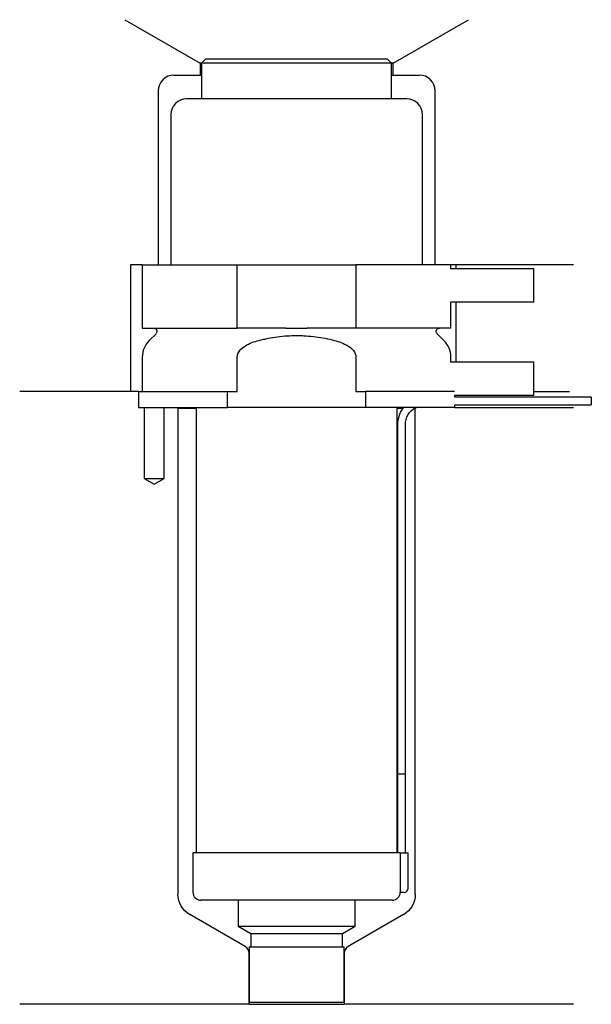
# Model space of a CAD drawing. Header units: millimetres. Extents: x 33 to 105, y 277 to 401.
import ezdxf

# ---------------------------------------------------------------- set-up
doc = ezdxf.new("R2010")
doc.units = ezdxf.units.MM
for name, color, linetype in [('201', 7, 'Continuous'), ('30', 7, 'Continuous'), ('32', 7, 'Continuous')]:
    doc.layers.add(name, color=color, linetype=linetype)

msp = doc.modelspace()

# ---------------------------------------------------------------- linework, layer by layer
at = {"layer": '201', "color": 113}
for p, q in [((46.4, 401.03), (55.92, 395.53)), ((80.32, 395.53), (89.85, 401.03)), ((55.92, 395.53), (55.92, 394.03)), ((56.12, 395.53), (55.92, 395.53)), ((80.32, 395.53), (80.12, 395.53)), ((80.32, 394.03), (80.32, 395.53)), ((52.62, 394.03), (55.92, 394.03)), ((55.92, 394.03), (56.12, 394.03)), ((80.12, 394.03), (80.32, 394.03)), ((80.32, 394.03), (83.62, 394.03)), ((50.62, 392.03), (50.62, 370.03)), ((85.62, 370.03), (85.62, 392.03)), ((47.12, 370.03), (47.12, 354.03)), ((48.62, 370.03), (47.12, 370.03)), ((103.12, 370.03), (87.62, 370.03)), ((88.25, 370.03), (88.25, 369.53)), ((88.25, 365.33), (88.25, 357.73)), ((48.12, 354.03), (33.12, 354.03)), ((47.12, 354.03), (33.12, 354.03)), ((48.12, 354.03), (48.12, 352.03)), ((98.12, 354.03), (102.6, 354.03)), ((98.12, 354.03), (102.6, 354.03)), ((48.87, 352.03), (48.87, 343.03)), ((51.37, 343.03), (51.37, 352.03)), ((53.02, 352.03), (53.12, 351.93)), ((53.12, 351.93), (55.42, 351.93)), ((53.12, 351.93), (53.12, 290.5)), ((80.82, 351.93), (81.57, 351.93)), ((83.02, 351.93), (83.12, 351.93)), ((83.12, 351.93), (83.22, 352.03)), ((83.12, 290.5), (83.12, 351.93)), ((88.12, 352.03), (103.12, 352.03)), ((48.87, 343.03), (50.12, 342.31)), ((50.12, 342.31), (51.37, 343.03)), ((61.62, 283.87), (54.62, 287.91)), ((81.62, 287.91), (74.63, 283.87)), ((62.12, 276.58), (62.12, 283)), ((74.13, 283), (74.13, 276.58)), ((62.12, 276.58), (33.12, 276.58)), ((62.12, 276.58), (74.13, 276.58)), ((103.12, 276.58), (74.13, 276.58))]:
    msp.add_line(p, q, dxfattribs=at)
for centre, radius, start, end in [((52.62, 392.03), 2, 90, 180), ((83.62, 392.03), 2, 0, 90), ((61.12, 283), 1, 0, 60), ((75.13, 283), 1, 120, 180)]:
    msp.add_arc(centre, radius, start, end, dxfattribs=at)
at = {"layer": '201', "color": 113, "extrusion": (0, 0, -1)}
for centre, start, end in [((-56.12, 290.5), -60, 0), ((-80.12, 290.5), 180, 240)]:
    msp.add_arc(centre, 3, start, end, dxfattribs=at)
at = {"layer": '30', "color": 113}
for p, q in [((56.62, 396.03), (56.12, 395.53)), ((79.62, 396.03), (56.62, 396.03)), ((80.12, 395.53), (79.62, 396.03)), ((56.12, 395.53), (56.12, 391.03)), ((80.12, 395.53), (56.12, 395.53)), ((80.12, 391.03), (80.12, 395.53)), ((82.02, 391.03), (54.22, 391.03)), ((52.22, 389.03), (52.22, 370.03)), ((84.02, 370.03), (84.02, 389.03)), ((48.62, 370.03), (48.62, 362.03)), ((48.62, 370.03), (60.62, 370.03)), ((60.62, 370.03), (75.62, 370.03)), ((60.62, 362.03), (60.62, 370.03)), ((87.62, 370.03), (75.62, 370.03)), ((75.62, 370.03), (75.62, 362.03)), ((87.62, 369.53), (87.62, 370.03)), ((87.62, 362.03), (87.62, 365.33)), ((48.62, 362.03), (60.62, 362.03)), ((50.36, 361.34), (49.5, 360.49)), ((66.78, 362.03), (60.62, 362.03)), ((75.62, 362.03), (69.46, 362.03)), ((87.62, 362.03), (75.62, 362.03)), ((86.74, 360.49), (85.89, 361.34)), ((48.62, 358.37), (48.62, 354.03)), ((60.62, 354.03), (60.62, 358.37)), ((75.62, 358.37), (75.62, 354.03)), ((87.62, 357.73), (87.62, 358.37)), ((48.12, 354.03), (59.4, 354.03)), ((48.12, 354.03), (48.12, 352.03)), ((59.4, 354.03), (60.62, 354.03)), ((59.4, 352.03), (59.4, 354.03)), ((75.62, 354.03), (76.84, 354.03)), ((76.84, 354.03), (76.84, 352.03)), ((88.08, 354.03), (76.84, 354.03)), ((88.12, 353.33), (88.12, 353.53)), ((105.37, 353.33), (88.12, 353.33)), ((88.12, 352.03), (88.12, 352.33)), ((88.12, 352.33), (105.37, 352.33)), ((105.37, 353.33), (105.37, 352.33)), ((48.12, 352.03), (59.4, 352.03)), ((48.87, 352.03), (48.87, 343.03)), ((51.37, 343.03), (51.37, 352.03)), ((55.42, 352.03), (55.42, 295.73)), ((76.84, 352.03), (59.4, 352.03)), ((88.12, 352.03), (76.84, 352.03)), ((80.82, 295.73), (80.82, 352.03)), ((80.87, 349.83), (80.87, 305.73)), ((81.87, 305.73), (81.87, 349.83)), ((48.87, 343.03), (51.37, 343.03)), ((80.87, 305.73), (80.87, 295.73)), ((80.87, 305.73), (81.87, 305.73)), ((80.87, 305.73), (81.87, 305.73)), ((81.87, 295.73), (81.87, 305.73)), ((55.02, 295.73), (55.02, 290.73)), ((81.2, 295.73), (55.02, 295.73)), ((81.2, 295.73), (81.2, 291.23)), ((81.2, 295.73), (82.22, 295.73)), ((82.22, 291.23), (82.22, 295.73)), ((81.72, 290.73), (81.22, 290.73)), ((80.22, 289.73), (56.02, 289.73)), ((60.72, 289.73), (60.72, 286.45)), ((75.52, 286.45), (75.52, 289.73)), ((60.72, 286.45), (75.52, 286.45)), ((60.72, 286.45), (62.32, 285.53)), ((73.93, 285.53), (75.52, 286.45)), ((62.32, 285.53), (62.32, 283.83)), ((62.32, 285.53), (73.93, 285.53)), ((73.93, 283.83), (73.93, 285.53)), ((62.12, 283.83), (62.12, 276.83)), ((62.12, 283.83), (74.13, 283.83)), ((74.13, 276.83), (74.13, 283.83)), ((62.12, 276.83), (74.13, 276.83))]:
    msp.add_line(p, q, dxfattribs=at)
for centre, radius, start, end in [((54.22, 389.03), 2, 90, 180), ((82.02, 389.03), 2, 0, 90), ((51.62, 358.37), 3, 135, 180), ((84.62, 358.37), 3, 0, 45), ((84.37, 349.83), 3.5, 141.0539, 180), ((81.72, 291.23), 0.5, -90, 0), ((56.02, 290.73), 1, 180, 270), ((80.22, 290.73), 1, -90, 0)]:
    msp.add_arc(centre, radius, start, end, dxfattribs=at)
at = {"layer": '30', "color": 113, "extrusion": (0, 0, -1)}
for centre, radius, start, end in [((-50.07, 361.63), 0.4, 90, 225), ((-86.17, 361.63), 0.4, -45, 90), ((-84.37, 349.83), 2.5, 0, 61.6416)]:
    msp.add_arc(centre, radius, start, end, dxfattribs=at)
at = {"layer": '30', "color": 113}
for points, knots in [([(63.35, 360.49), (63.55, 360.54), (63.74, 360.59), (64.14, 360.68), (64.34, 360.72), (64.93, 360.83), (65.32, 360.9), (66.52, 361.06), (67.32, 361.11), (68.32, 361.11), (68.53, 361.11), (68.93, 361.09), (69.13, 361.08), (69.74, 361.04), (70.14, 361), (71.33, 360.84), (72.12, 360.69), (72.89, 360.49)], [0, 0, 0, 0, 0.0625, 0.0625, 0.125, 0.125, 0.25, 0.25, 0.5, 0.5, 0.5625, 0.5625, 0.625, 0.625, 0.75, 0.75, 1, 1, 1, 1]), ([(66.78, 362.03), (67.23, 362.03), (67.67, 362.02), (68.23, 362.02), (68.34, 362.02), (68.57, 362.02), (68.68, 362.02), (69.02, 362.03), (69.24, 362.03), (69.46, 362.03)], [0, 0, 0, 0, 0.5, 0.5, 0.625, 0.625, 0.75, 0.75, 1, 1, 1, 1]), ([(60.62, 358.37), (60.62, 358.99), (61.12, 359.49), (62.17, 360.14), (62.76, 360.34), (63.35, 360.49)], [0, 0, 0, 0, 0.5, 0.5, 1, 1, 1, 1]), ([(72.89, 360.49), (73.49, 360.34), (74.07, 360.14), (75.12, 359.49), (75.62, 358.98), (75.62, 358.37)], [0, 0, 0, 0, 0.5, 0.5, 1, 1, 1, 1]), ([(81.2, 291.23), (81.2, 291.17), (81.2, 291.12), (81.2, 291.01), (81.2, 290.96), (81.2, 290.87), (81.21, 290.84), (81.21, 290.78), (81.21, 290.76), (81.21, 290.74), (81.22, 290.73), (81.22, 290.73)], [0, 0, 0, 0, 0.208202, 0.208202, 0.416635, 0.416635, 0.625338, 0.625338, 0.835614, 0.835614, 1, 1, 1, 1])]:
    msp.add_open_spline(points, degree=3, knots=knots, dxfattribs=at)
at = {"layer": '32', "color": 113}
for p, q in [((98.12, 369.53), (87.58, 369.53)), ((98.12, 365.33), (98.12, 369.53)), ((98.12, 365.33), (87.58, 365.33)), ((98.12, 357.73), (87.58, 357.73)), ((98.12, 353.53), (98.12, 357.73)), ((98.12, 353.53), (88.08, 353.53))]:
    msp.add_line(p, q, dxfattribs=at)

doc.saveas('drawing.dxf')
